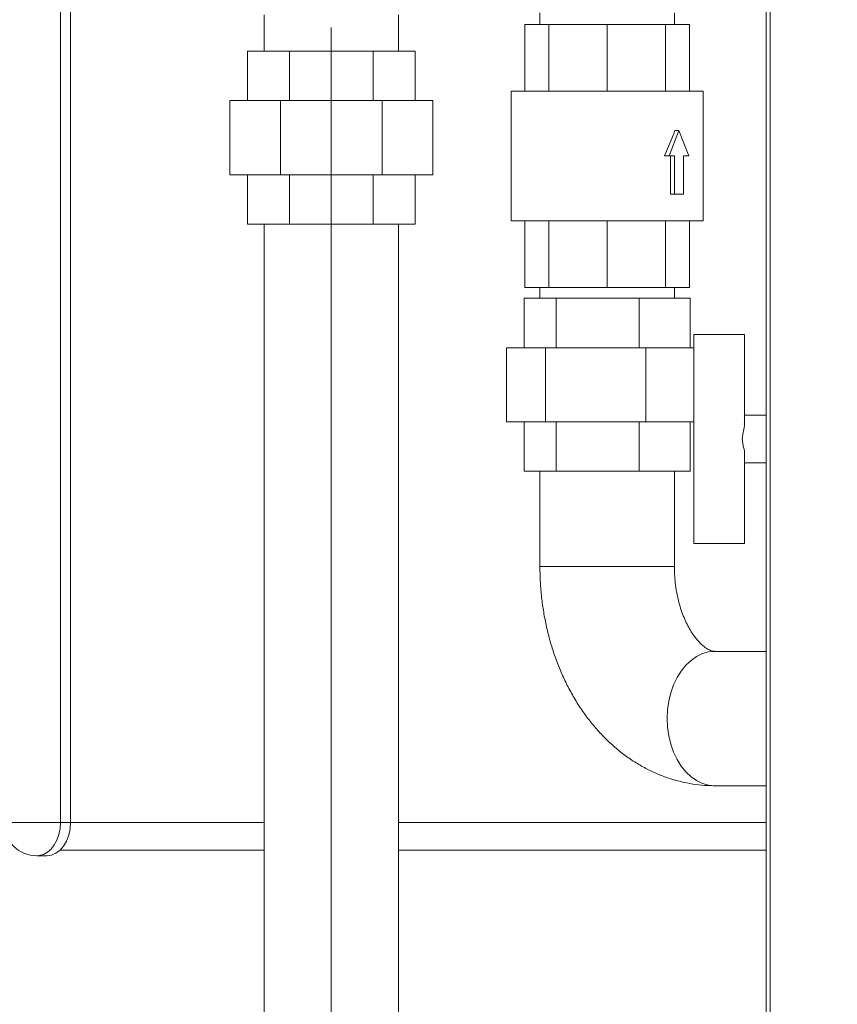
# Model space of a CAD drawing. Header units: millimetres. Extents: x 42 to 14105, y 484 to 9997.
# Tile 57 of 132: x 8202 to 8460, y 4716 to 5026. Entities that reach past the tile are written whole.
import ezdxf

# ---------------------------------------------------------------- set-up
doc = ezdxf.new("R2010")
doc.units = ezdxf.units.MM
doc.header["$LTSCALE"] = 25
doc.header["$PDSIZE"] = -1
doc.linetypes.add('CENTERX2', pattern=[20.32, 12.7, -2.54, 2.54, -2.54])
doc.styles.add('SLDTEXTSTYLE0', font='TXT', dxfattribs={"width": 0.75})
doc.dimstyles.new('SLDDIMSTYLE1', dxfattribs={"dimtxt": 66.145833, "dimasz": 66.145833, "dimexe": 0, "dimexo": 0.0625, "dimgap": 16.536458, "dimtad": 1, "dimdec": 0, "dimrnd": 1e-09, "dimzin": 12, "dimdsep": 46, "dimtxsty": 'SLDTEXTSTYLE0', "dimblk1": 'CLOSED', "dimblk2": 'CLOSED', "dimsah": 1, "dimcen": 0.09, "dimadec": 0, "dimazin": 3, "dimtfac": 1, "dimtdec": 0, "dimtofl": 0, "dimtmove": 0, "dimatfit": 3, "dimldrblk": 'CLOSED', "dimfxl": 1, "dimfrac": 2, "dimtolj": 1, "dimtzin": 12, "dimarcsym": 0})

# ---------------------------------------------------------------- blocks, each defined once
blk = doc.blocks.new('_CLOSED')
at = {"color": 0, "linetype": 'ByBlock', "lineweight": -2}
for p, q in [((-1, 0.166667), (0, 0)), ((-1, 0.166667), (-1, -0.166667)), ((0, 0), (-1, -0.166667)), ((0, 0), (-1, 0))]:
    blk.add_line(p, q, dxfattribs=at)
blk = doc.blocks.new('_D_17')
at = {"color": 0, "linetype": 'Continuous', "lineweight": -2}
for p, q in [((7888.89, 7285.69), (7796.56, 7285.69)), ((7796.56, 7219.54), (7796.56, 4631.83)), ((8473.89, 4565.69), (7796.56, 4565.69))]:
    blk.add_line(p, q, dxfattribs=at)
at = {"layer": 'Defpoints', "color": 0}
for p in [(7888.96, 7285.69), (7796.56, 4565.69), (8473.96, 4565.69)]:
    blk.add_point(p, dxfattribs=at)
at = {"color": 0, "linetype": 'ByBlock', "lineweight": -2, "xscale": 66.14583333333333, "yscale": 66.14583333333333, "zscale": 66.14583333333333}
for p, rotation in [((7796.56, 7285.69), 90.00000000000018), ((7796.56, 4565.69), 270.0000000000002)]:
    blk.add_blockref('_CLOSED', p, dxfattribs=dict(at, rotation=rotation))
at = {"color": 0, "lineweight": 0, "insert": (7713.88, 6085.69), "char_height": 66.146, "attachment_point": 2, "rotation": 90, "style": 'SLDTEXTSTYLE0'}
blk.add_mtext('\\A1;2720', dxfattribs=at)

msp = doc.modelspace()

# ---------------------------------------------------------------- linework, layer by layer
at = {"color": 7, "linetype": 'Continuous', "lineweight": 15}
for p, q in [((8214.521, 4772.888), (8214.521, 5130.888)), ((8217.703, 4772.888), (8217.703, 5130.888)), ((8437.149, 5128.188), (8437.149, 4658.188)), ((8278.756, 5027.688), (8278.756, 5016.288)), ((8321.156, 5016.288), (8321.156, 5027.688)), ((8365.749, 5028.358), (8365.749, 5024.688)), ((8408.149, 5024.688), (8408.149, 5028.358)), ((8360.972, 5003.688), (8360.972, 5024.688)), ((8360.972, 5024.688), (8368.58, 5024.688)), ((8368.58, 5003.688), (8368.58, 5024.688)), ((8368.58, 5024.688), (8386.949, 5024.688)), ((8386.949, 5003.688), (8386.949, 5024.688)), ((8386.949, 5024.688), (8405.318, 5024.688)), ((8405.318, 5003.688), (8405.318, 5024.688)), ((8405.318, 5024.688), (8412.926, 5024.688)), ((8412.926, 5003.688), (8412.926, 5024.688)), ((8273.556, 5016.288), (8273.556, 5000.688)), ((8273.556, 5016.288), (8286.756, 5016.288)), ((8286.756, 5016.288), (8286.756, 5000.688)), ((8286.756, 5016.288), (8313.156, 5016.288)), ((8313.156, 5016.288), (8313.156, 5000.688)), ((8313.156, 5016.288), (8326.356, 5016.288)), ((8326.356, 5016.288), (8326.356, 5000.688)), ((8356.699, 5003.688), (8356.699, 4962.688)), ((8408.339, 5003.688), (8356.699, 5003.688)), ((8417.199, 5003.688), (8408.339, 5003.688)), ((8417.199, 4962.688), (8417.199, 5003.688)), ((8267.956, 5000.688), (8267.956, 4977.288)), ((8267.956, 5000.688), (8283.956, 5000.688)), ((8283.956, 5000.688), (8283.956, 4977.288)), ((8283.956, 5000.688), (8315.956, 5000.688)), ((8315.956, 5000.688), (8315.956, 4977.288)), ((8315.956, 5000.688), (8331.956, 5000.688)), ((8331.956, 5000.688), (8331.956, 4977.288)), ((8406.465, 4983.188), (8409.576, 4991.188)), ((8409.576, 4991.188), (8408.339, 4991.188)), ((8409.576, 4991.188), (8412.688, 4983.188)), ((8406.465, 4983.188), (8405, 4983.188)), ((8408.162, 4983.188), (8406.465, 4983.188)), ((8406.878, 4983.188), (8406.878, 4971.188)), ((8408.162, 4971.188), (8408.162, 4983.188)), ((8412.688, 4983.188), (8410.991, 4983.188)), ((8410.991, 4983.188), (8410.991, 4971.188)), ((8267.956, 4977.288), (8283.956, 4977.288)), ((8273.556, 4977.288), (8273.556, 4961.688)), ((8283.956, 4977.288), (8315.956, 4977.288)), ((8286.756, 4977.288), (8286.756, 4961.688)), ((8313.156, 4977.288), (8313.156, 4961.688)), ((8315.956, 4977.288), (8331.956, 4977.288)), ((8326.356, 4977.288), (8326.356, 4961.688)), ((8408.162, 4971.188), (8406.878, 4971.188)), ((8410.991, 4971.188), (8408.162, 4971.188)), ((8286.756, 4961.688), (8273.556, 4961.688)), ((8278.756, 4961.688), (8278.756, 4571.688)), ((8313.156, 4961.688), (8286.756, 4961.688)), ((8326.356, 4961.688), (8313.156, 4961.688)), ((8321.156, 4571.688), (8321.156, 4961.688)), ((8356.699, 4962.688), (8417.199, 4962.688)), ((8360.972, 4962.688), (8360.972, 4941.688)), ((8368.58, 4962.688), (8368.58, 4941.688)), ((8386.949, 4962.688), (8386.949, 4941.688)), ((8405.318, 4962.688), (8405.318, 4941.688)), ((8412.926, 4962.688), (8412.926, 4941.688)), ((8368.58, 4941.688), (8360.972, 4941.688)), ((8365.749, 4941.688), (8365.749, 4938.288)), ((8386.949, 4941.688), (8368.58, 4941.688)), ((8405.318, 4941.688), (8386.949, 4941.688)), ((8412.926, 4941.688), (8405.318, 4941.688)), ((8408.149, 4938.288), (8408.149, 4941.688)), ((8360.776, 4938.288), (8360.776, 4922.688)), ((8360.776, 4938.288), (8370.869, 4938.288)), ((8370.869, 4938.288), (8370.869, 4922.688)), ((8370.869, 4938.288), (8397.042, 4938.288)), ((8397.042, 4938.288), (8397.042, 4922.688)), ((8397.042, 4938.288), (8413.122, 4938.288)), ((8413.122, 4938.288), (8413.122, 4922.688)), ((8414.304, 4926.888), (8414.304, 4860.888)), ((8414.304, 4926.888), (8430.304, 4926.888)), ((8430.304, 4898.709), (8430.304, 4926.888)), ((8355.224, 4922.688), (8355.224, 4899.288)), ((8355.224, 4922.688), (8367.459, 4922.688)), ((8367.459, 4922.688), (8367.459, 4899.288)), ((8367.459, 4922.688), (8399.183, 4922.688)), ((8399.183, 4922.688), (8399.183, 4899.288)), ((8399.183, 4922.688), (8414.304, 4922.688)), ((8355.224, 4899.288), (8367.459, 4899.288)), ((8360.776, 4899.288), (8360.776, 4883.688)), ((8367.459, 4899.288), (8399.183, 4899.288)), ((8370.869, 4899.288), (8370.869, 4883.688)), ((8397.042, 4899.288), (8397.042, 4883.688)), ((8399.183, 4899.288), (8414.304, 4899.288)), ((8413.122, 4899.288), (8413.122, 4883.688)), ((8437.149, 4901.388), (8430.304, 4901.388)), ((8430.304, 4860.888), (8430.304, 4888.999)), ((8370.869, 4883.688), (8360.776, 4883.688)), ((8365.749, 4883.688), (8365.749, 4853.688)), ((8397.042, 4883.688), (8370.869, 4883.688)), ((8413.122, 4883.688), (8397.042, 4883.688)), ((8408.149, 4853.688), (8408.149, 4883.688)), ((8430.304, 4886.388), (8437.149, 4886.388)), ((8414.304, 4860.888), (8430.304, 4860.888)), ((8365.749, 4853.688), (8401.94, 4853.688)), ((8408.149, 4853.688), (8365.749, 4853.688)), ((8401.94, 4853.688), (8408.149, 4853.688)), ((8437.149, 4826.888), (8420.89, 4826.888)), ((8420.89, 4784.488), (8437.149, 4784.488)), ((8217.703, 4772.888), (8214.521, 4772.888)), ((8214.435, 4764.188), (8278.756, 4764.188)), ((8321.156, 4764.188), (8437.149, 4764.188)), ((8207.096, 4762.388), (8210.278, 4762.388))]:
    msp.add_line(p, q, dxfattribs=at)
at = {"color": 8, "linetype": 'Continuous', "lineweight": 15}
for p, q in [((8438.32, 4686.2), (8438.32, 5128.188)), ((8214.521, 4772.888), (8196.596, 4772.888)), ((8278.756, 4772.888), (8217.703, 4772.888)), ((8437.149, 4772.888), (8321.156, 4772.888))]:
    msp.add_line(p, q, dxfattribs=at)
at = {"color": 7, "linetype": 'CENTERX2', "lineweight": 0}
msp.add_line((8299.956, 5023.688), (8299.956, 4323.688), dxfattribs=at)
at = {"color": 7, "linetype": 'Continuous', "lineweight": 15, "flags": 128}
for points in [[(8420.89, 4826.888), (8418.934, 4826.707), (8417.01, 4826.166), (8415.154, 4825.274), (8413.395, 4824.048), (8411.764, 4822.507), (8410.29, 4820.679), (8408.997, 4818.594), (8407.908, 4816.288), (8407.041, 4813.801), (8406.41, 4811.175), (8406.028, 4808.455), (8405.9, 4805.688), (8406.028, 4802.921), (8406.41, 4800.201), (8407.041, 4797.575), (8407.908, 4795.088), (8408.997, 4792.782), (8410.29, 4790.698), (8411.764, 4788.869), (8413.395, 4787.328), (8415.154, 4786.102), (8417.01, 4785.211), (8418.934, 4784.67), (8420.89, 4784.488), (8420.89, 4784.488)], [(8420.89, 4784.488), (8418.934, 4784.67), (8417.01, 4785.211), (8415.154, 4786.102), (8413.395, 4787.328), (8411.764, 4788.869), (8410.29, 4790.698), (8408.997, 4792.782), (8407.908, 4795.088), (8407.041, 4797.575), (8406.41, 4800.201), (8406.028, 4802.921), (8405.9, 4805.688), (8406.028, 4808.455), (8406.41, 4811.175), (8407.041, 4813.801), (8407.908, 4816.288), (8408.997, 4818.594), (8410.29, 4820.679), (8411.764, 4822.507), (8413.395, 4824.048), (8415.154, 4825.274), (8417.01, 4826.166), (8418.934, 4826.707), (8420.89, 4826.888), (8420.978, 4826.888)], [(8210.278, 4762.388), (8211.703, 4762.583), (8213.1, 4763.176), (8214.389, 4764.144), (8215.519, 4765.45), (8216.446, 4767.042), (8217.135, 4768.861), (8217.56, 4770.835), (8217.703, 4772.888)]]:
    msp.add_lwpolyline(points, dxfattribs=at)
at = {"color": 8, "linetype": 'Continuous', "lineweight": 15, "flags": 128}
msp.add_lwpolyline([(8207.096, 4762.388), (8207.782, 4762.433), (8209.128, 4762.789), (8210.406, 4763.489), (8211.571, 4764.509), (8212.583, 4765.814), (8213.409, 4767.361), (8214.02, 4769.095), (8214.395, 4770.959), (8214.521, 4772.888)], dxfattribs=at)
at = {"color": 7, "linetype": 'Continuous', "lineweight": 15}
msp.add_arc((8207.096, 4772.888), 10.5, 180, 270, dxfattribs=at)
msp.add_ellipse((8386.949, 4991.188), major_axis=(24.29, 54.408), ratio=0.3313737, start_param=4.713291, end_param=4.8592634, dxfattribs=at)
for points, knots in [([(8430.272, 4888.999), (8430.282, 4889.053), (8430.403, 4889.673), (8430.051, 4890.891), (8429.717, 4892.41), (8429.553, 4893.554), (8429.6, 4894.728), (8429.91, 4896.314), (8430.33, 4897.707), (8430.234, 4898.494), (8430.208, 4898.709)], [0, 0, 0, 0, 0.0238941, 0.2707571, 0.3900499, 0.4753172, 0.5613994, 0.6710339, 0.910155, 1, 1, 1, 1]), ([(8365.749, 4853.688), (8365.757, 4852.792), (8365.78, 4850.319), (8366.018, 4846.274), (8366.536, 4841.578), (8367.307, 4836.929), (8368.328, 4832.348), (8369.597, 4827.855), (8371.113, 4823.47), (8372.873, 4819.215), (8374.872, 4815.111), (8377.103, 4811.182), (8379.559, 4807.45), (8382.228, 4803.94), (8385.097, 4800.672), (8388.15, 4797.668), (8391.367, 4794.945), (8394.73, 4792.518), (8398.216, 4790.4), (8401.804, 4788.598), (8405.474, 4787.118), (8409.204, 4785.962), (8412.975, 4785.13), (8416.698, 4784.633), (8419.341, 4784.494), (8420.712, 4784.489), (8420.89, 4784.488)], [0, 0, 0, 0, 0.0255936, 0.0706719, 0.1158002, 0.1609872, 0.2062452, 0.2515815, 0.2969964, 0.3424797, 0.3880024, 0.4335163, 0.4789612, 0.5242623, 0.5693349, 0.6140913, 0.6584514, 0.7023511, 0.7457498, 0.7886342, 0.8310178, 0.8729384, 0.914453, 0.955634, 0.9942493, 1, 1, 1, 1]), ([(8420.89, 4826.888), (8420.834, 4826.889), (8420.618, 4826.893), (8420.234, 4826.947), (8419.613, 4827.132), (8418.878, 4827.468), (8418.013, 4827.997), (8417.025, 4828.763), (8415.941, 4829.805), (8414.833, 4831.093), (8413.73, 4832.629), (8412.659, 4834.407), (8411.649, 4836.416), (8410.727, 4838.638), (8409.916, 4841.049), (8409.237, 4843.624), (8408.708, 4846.331), (8408.344, 4849.137), (8408.172, 4851.605), (8408.155, 4853.127), (8408.149, 4853.688)], [0, 0, 0, 0, 0.0282196, 0.1084483, 0.1780515, 0.2403697, 0.2980084, 0.3585977, 0.416034, 0.4717413, 0.5266095, 0.5811648, 0.6357137, 0.6903828, 0.7452853, 0.8004633, 0.8559102, 0.9115861, 0.9674294, 1, 1, 1, 1])]:
    msp.add_open_spline(points, degree=3, knots=knots, dxfattribs=at)

# ---------------------------------------------------------------- dimensions: what is measured, and where the dimension line sits
at = {"color": 7, "linetype": 'Continuous', "lineweight": 0}
dim = msp.add_linear_dim(base=(7796.565, 4565.688), p1=(7888.956, 7285.688), p2=(8473.956, 4565.688), angle=90, dimstyle='SLDDIMSTYLE1', dxfattribs=at)
dim.commit()
dim.dimension.update_dxf_attribs({"geometry": '_D_17', "text_midpoint": (7796.565, 6085.688), "dimtype": 160})

doc.saveas('drawing.dxf')
